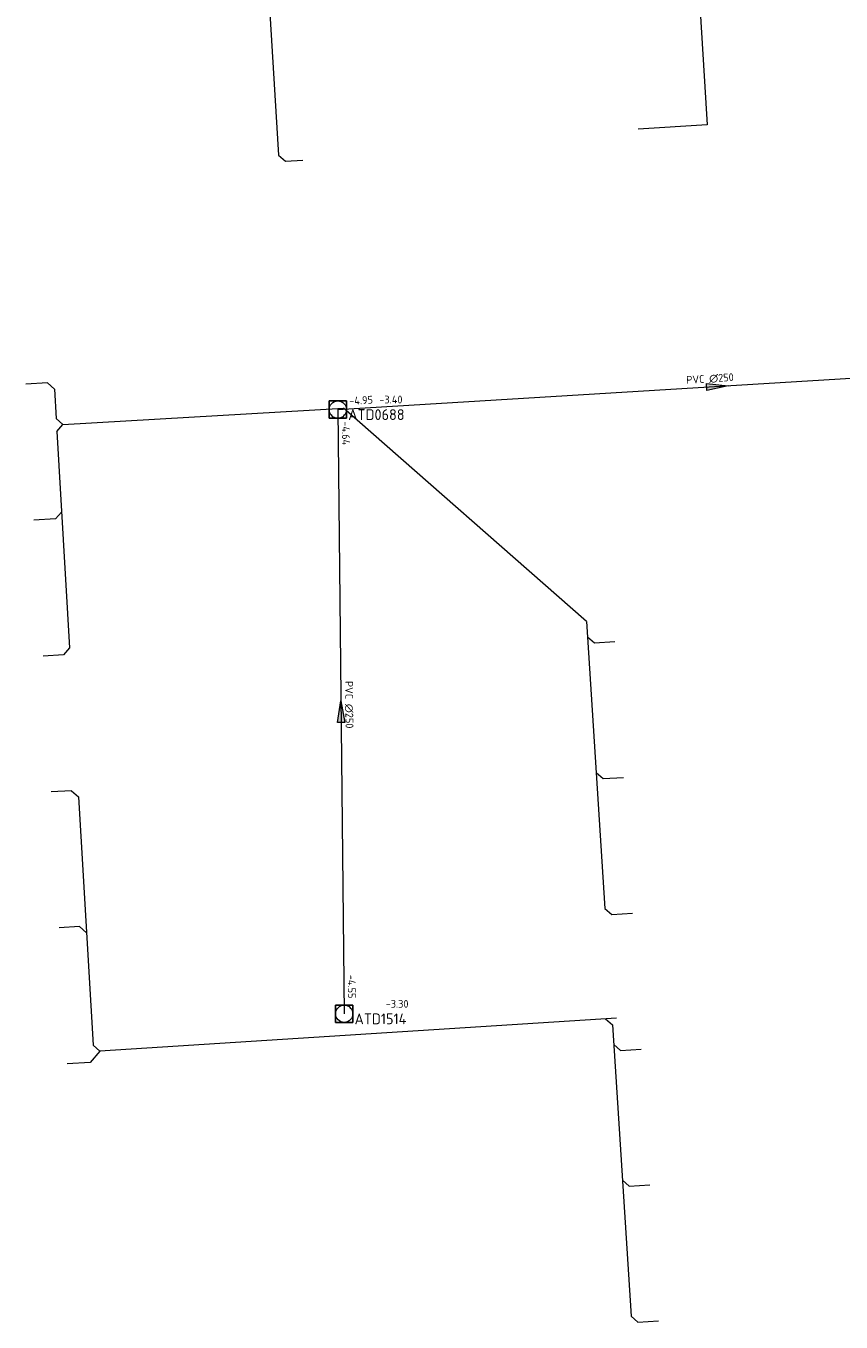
# Model space of a CAD drawing. Header units: metres. Extents: x 162232 to 162755, y 502539 to 502988.
# Tile 36 of 64: x 162452 to 162489, y 502754 to 502814. Entities that reach past the tile are written whole.
import ezdxf

# ---------------------------------------------------------------- set-up
doc = ezdxf.new("R2010")
doc.units = ezdxf.units.M
doc.header["$LTSCALE"] = 0.001
for name, color, linetype, lineweight in [('B-WE-RI-HWA_HUISAANSLUITING_PVC_125-G', 150, 'Continuous', 13), ('B-WE-RI-VWA_BOB-T18', 20, 'Continuous', 0), ('B-WE-RI-VWA_HUISAANSLUITING_PVC_125-G', 20, 'Continuous', 13), ('B-WE-RI-VWA_HUISAANSLUITING_PVC_160-G', 20, 'Continuous', 13), ('B-WE-RI-VWA_MATERIAAL-T18', 20, 'Continuous', 0), ('B-WE-RI-VWA_PUTDEKSELHOOGTE-T18', 20, 'Continuous', 0), ('B-WE-RI-VWA_PUTNUMMER-T25', 20, 'Continuous', 0), ('B-WE-RI-VWA_RIOOLPUT_INSPECTIEPUT-S', 20, 'Continuous', 13), ('B-WE-RI-VWA_STROOMRICHTING-S', 20, 'Continuous', 13), ('B-WE-RI-VWA_TRANSPORTLEIDING_PVC_250-G', 20, 'Continuous', 13), ('Default', 7, 'Continuous', 0)]:
    doc.layers.add(name, color=color, linetype=linetype, lineweight=lineweight)
doc.styles.add('NLCS-ISO', font='NLCS-ISO.ttf')

# ---------------------------------------------------------------- blocks, each defined once
blk = doc.blocks.new('SRI-STROOMRICHTING-SO')
at = {"layer": 'Default', "linetype": 'Continuous'}
blk.add_hatch(color=256, dxfattribs=at).paths.add_polyline_path([(-0.0025, 0.00083), (-0.0025, -0.00083), (0.0025, 0)])
at = {"flags": 128}
blk.add_lwpolyline([(0.0025, 0), (-0.0025, -0.00083), (-0.0025, 0.00083), (0.0025, 0)], dxfattribs=at)
blk = doc.blocks.new('B-SRI-PUT_VWA-SO')
at = {"flags": 128}
for points in [[(-0.002, 0.002), (0.002, 0.002), (0.002, -0.002), (-0.002, -0.002), (-0.002, 0.002)], [(0.002, -0.002), (0.002, 0.002), (-0.002, 0.002), (-0.002, -0.002), (0.002, -0.002)]]:
    blk.add_lwpolyline(points, dxfattribs=at)
blk.add_circle((0, 0), 0.002)

msp = doc.modelspace()

# ---------------------------------------------------------------- linework, layer by layer
at = {"layer": 'B-WE-RI-HWA_HUISAANSLUITING_PVC_125-G', "flags": 128}
for points in [[(162482.334, 502823.738), (162483.203, 502809.676)], [(162483.203, 502809.676), (162480.009, 502809.479)]]:
    msp.add_lwpolyline(points, dxfattribs=at)
at = {"layer": 'B-WE-RI-VWA_HUISAANSLUITING_PVC_125-G', "flags": 128}
for points in [[(162462.26, 502826.478), (162463.372, 502808.266)], [(162463.372, 502808.266), (162463.689, 502807.985)], [(162463.689, 502807.985), (162464.489, 502808.034)], [(162452.688, 502797.727), (162451.689, 502797.668)], [(162453.005, 502797.445), (162452.688, 502797.727)], [(162453.005, 502797.445), (162453.085, 502796.085)], [(162453.402, 502795.803), (162466.383, 502796.568)], [(162453.402, 502795.803), (162453.085, 502796.085)], [(162453.12, 502795.486), (162453.402, 502795.803)], [(162453.12, 502795.486), (162453.711, 502785.467)], [(162453.34, 502791.756), (162453.058, 502791.439)], [(162453.058, 502791.439), (162452.06, 502791.38)], [(162477.619, 502786.685), (162478.469, 502773.412)], [(162477.664, 502785.985), (162477.983, 502785.705)], [(162477.983, 502785.705), (162478.931, 502785.765)], [(162453.429, 502785.15), (162452.481, 502785.094)], [(162453.711, 502785.467), (162453.429, 502785.15)], [(162478.067, 502779.699), (162478.385, 502779.419)], [(162478.385, 502779.419), (162479.333, 502779.479)], [(162453.8, 502778.861), (162452.851, 502778.805)], [(162453.8, 502778.861), (162454.117, 502778.579)], [(162454.117, 502778.579), (162454.794, 502767.083)], [(162478.469, 502773.412), (162478.788, 502773.132)], [(162478.788, 502773.132), (162479.736, 502773.192)], [(162454.17, 502772.571), (162453.222, 502772.515)], [(162454.488, 502772.289), (162454.17, 502772.571)], [(162478.496, 502768.3), (162478.815, 502768.02)], [(162478.815, 502768.02), (162479.678, 502754.552)], [(162455.112, 502766.802), (162454.794, 502767.083)], [(162478.872, 502767.124), (162479.191, 502766.844)], [(162455.112, 502766.802), (162454.658, 502766.29)], [(162479.191, 502766.844), (162480.139, 502766.904)], [(162454.658, 502766.29), (162453.593, 502766.227)], [(162479.275, 502760.838), (162479.594, 502760.558)], [(162479.594, 502760.558), (162480.542, 502760.618)], [(162479.678, 502754.552), (162479.996, 502754.272)], [(162479.996, 502754.272), (162480.945, 502754.332)]]:
    msp.add_lwpolyline(points, dxfattribs=at)
at = {"layer": 'B-WE-RI-VWA_HUISAANSLUITING_PVC_160-G', "flags": 128}
for points in [[(162477.619, 502786.685), (162466.383, 502796.568)], [(162478.995, 502768.332), (162455.112, 502766.802)]]:
    msp.add_lwpolyline(points, dxfattribs=at)
at = {"layer": 'B-WE-RI-VWA_TRANSPORTLEIDING_PVC_250-G', "flags": 128}
for points in [[(162466.114, 502796.499), (162501.222, 502798.643)], [(162466.114, 502796.499), (162466.408, 502768.537)]]:
    msp.add_lwpolyline(points, dxfattribs=at)

# ---------------------------------------------------------------- block references
at = {"layer": 'B-WE-RI-VWA_RIOOLPUT_INSPECTIEPUT-S', "linetype": 'Continuous', "lineweight": 0, "xscale": 200, "yscale": 200}
for p in [(162466.114, 502796.499), (162466.408, 502768.537)]:
    msp.add_blockref('B-SRI-PUT_VWA-SO', p, dxfattribs=at)
at = {"layer": 'B-WE-RI-VWA_STROOMRICHTING-S', "linetype": 'Continuous', "lineweight": 0, "xscale": 200, "yscale": 200}
for p, rotation in [((162483.668, 502797.571), 3.494638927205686), ((162466.261, 502782.518), 90.60240106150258)]:
    msp.add_blockref('SRI-STROOMRICHTING-SO', p, dxfattribs=dict(at, rotation=rotation))

# ---------------------------------------------------------------- texts
at = {"layer": 'B-WE-RI-VWA_BOB-T18', "linetype": 'Continuous', "lineweight": 0, "char_height": 0.36, "attachment_point": 7, "line_spacing_factor": 0.8, "style": 'NLCS-ISO'}
for s, insert, rotation in [('{\\C256;-4.95}', (162466.652, 502796.713), 3.49464), ('{\\C256;-4.64}', (162466.301, 502795.951), 270.6024), ('{\\C256;-4.55}', (162466.57, 502770.339), 270.6024)]:
    msp.add_mtext(s, dxfattribs=dict(at, insert=insert, rotation=rotation))
at = {"layer": 'B-WE-RI-VWA_MATERIAAL-T18', "linetype": 'Continuous', "lineweight": 0, "char_height": 0.36, "attachment_point": 8, "line_spacing_factor": 0.8, "style": 'NLCS-ISO'}
for insert, rotation in [((162483.339, 502797.732), 3.49464), ((162466.439, 502782.838), 270.6024)]:
    msp.add_mtext('{\\C256;PVC ∅250}', dxfattribs=dict(at, insert=insert, rotation=rotation))
at = {"layer": 'B-WE-RI-VWA_PUTDEKSELHOOGTE-T18', "linetype": 'Continuous', "lineweight": 0, "char_height": 0.36, "attachment_point": 7, "line_spacing_factor": 0.8, "style": 'NLCS-ISO'}
for s, insert in [('{\\C256;-3.40}', (162468.034, 502796.78)), ('{\\C256;-3.30}', (162468.328, 502768.818))]:
    msp.add_mtext(s, dxfattribs=dict(at, insert=insert))
at = {"layer": 'B-WE-RI-VWA_PUTNUMMER-T25', "linetype": 'Continuous', "lineweight": 0, "char_height": 0.5, "attachment_point": 7, "line_spacing_factor": 0.8, "style": 'NLCS-ISO'}
for s, insert in [('{\\C256;ATD0688}', (162466.594, 502796.014)), ('{\\C256;ATD1514}', (162466.888, 502768.052))]:
    msp.add_mtext(s, dxfattribs=dict(at, insert=insert))

doc.saveas('drawing.dxf')
